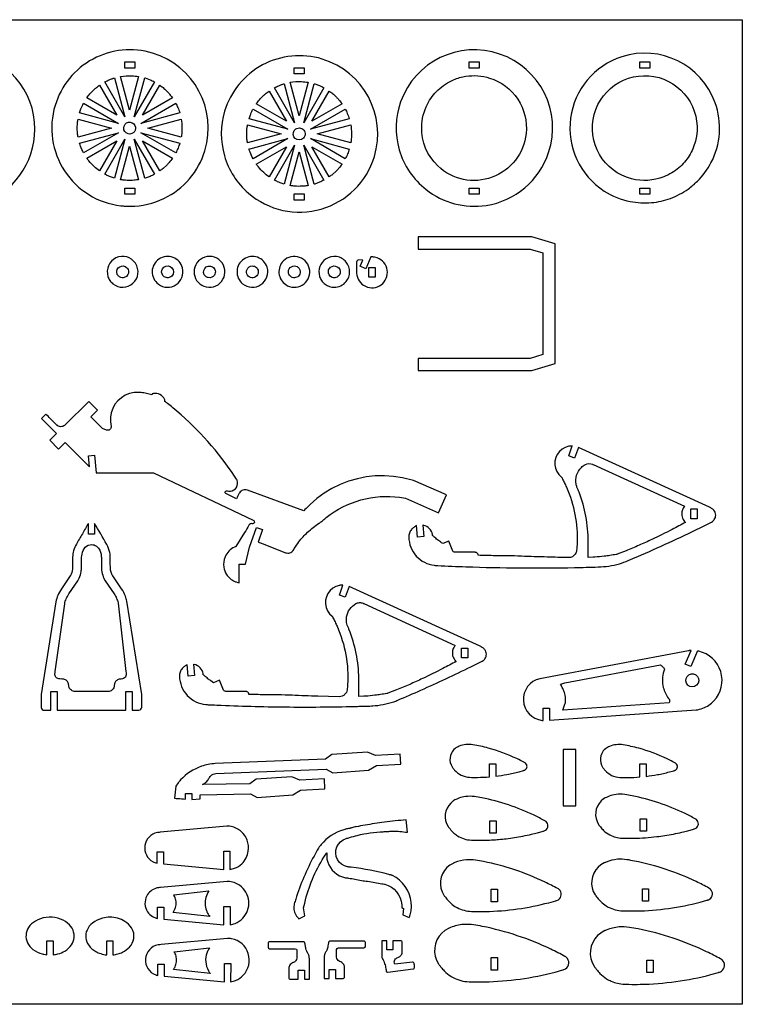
# Model space of a CAD drawing. Extents: x -814 to 926, y -600 to 343.
# Tile 3 of 3: x 233 to 926, y -600 to 343. Entities that reach past the tile are written whole.
import ezdxf

# ---------------------------------------------------------------- set-up
doc = ezdxf.new("R2010")
doc.units = 0
doc.header["$MEASUREMENT"] = 0
doc.layers.get('0').update_dxf_attribs({"linetype": 'CONTINUOUS'})
doc.layers.add('SECTIONCUTEDGES', color=18, linetype='CONTINUOUS')

msp = doc.modelspace()

# ---------------------------------------------------------------- linework, layer by layer
msp.add_lwpolyline([(926.07, -599.97), (-814.12, -599.97), (-814.12, 343.31), (926.07, 343.31)], close=True)
at = {"layer": 'SECTIONCUTEDGES'}
for points in [[(112.28, 194.59, 0.325322), (196.12, 167.09, 0.325497), (248.04, 238.39, 0.371858), (184.04, 312.55, 0.371962), (101.34, 260.07, 0.115164), (99.17, 226.03, 0.115322)], [(339.52, 164.58, 0.112364), (371.77, 171.98, 0.210055), (410.95, 217.83, 0.414116), (360.86, 311.27, 0.414311), (267.45, 261.19, 0.221929), (276.53, 198.37, 0.222236), (330.48, 165.07, 0.015157), (334.85, 164.7, 0.014233)], [(622.95, 180.58, 0.206957), (680.43, 165.38, 0.283205), (740.47, 216.12, 0.410681), (693.48, 310.43, 0.410721), (598.62, 264.59, 0.157062), (597.25, 218.7, 0.156826)], [(452.66, 177.19, 0.254136), (522.55, 161.88, 0.254134), (573.42, 212.2, 0.414116), (523.32, 305.64, 0.414311), (429.91, 255.56, 0.14489), (429.68, 213.03, 0.144775)], [(793.69, 179.19, 0.096009), (818.72, 169.15, 0.068853), (839.1, 168.08, 0.067711), (857.09, 172.1, 0.064759), (874.14, 181.08, 0.042288), (883.03, 188.55, 0.076087), (896.03, 206.16, 0.210202), (900.04, 263.7, 0.404304), (810.55, 307.77, 0.290152), (761.42, 248.87, 0.289788)], [(334.41, 250.26), (315.11, 283.7, -0.012176), (319.32, 285.7, -0.019565), (322.02, 286.78, -0.009363), (323.22, 287.18, 0.003121), (324.42, 287.57)], [(338.88, 256.79), (330.26, 288.94, -0.057699), (341.01, 289.62, -0.024823), (347.49, 288.95)], [(343.34, 250.26), (353.34, 287.6, 0.006199), (353.57, 287.54, -0.0186), (353.79, 287.48), (358.44, 285.78, -0.018388), (360.57, 284.79, 0.006129), (362.67, 283.74)], [(501.34, 251.16), (492.73, 283.32, -0.057699), (503.48, 283.99, -0.024823), (509.95, 283.32)], [(634.29, 203.15, -0.211285), (618.78, 240.61, -0.111358), (624.22, 262.34, -0.08886), (634.53, 276.06, -0.085912), (649.39, 285.74, -0.063127), (661.1, 289.11, -0.114379), (683.86, 287.43, -0.173245), (710.8, 267.18, -0.172762), (718.87, 234.36, -0.286521), (686.34, 192.38, -0.286207)], [(865.37, 201.53, -0.083314), (850.83, 192.78, -0.158081), (819.97, 190.87, -0.418063), (784.05, 252.6, -0.417665), (846.26, 287.78, -0.195857), (876.06, 264.49, -0.195502), (881.14, 226.94, -0.076037), (875.16, 212.94, -0.077055)], [(297.82, 268.37, -0.014778), (300.77, 272.13, -0.028539), (304.21, 275.8, -0.018438), (306.35, 277.69, -0.011345), (309.99, 280.55), (326.64, 251.72)], [(351.11, 251.72), (367.75, 280.55, 0.006303), (369.32, 279.42, -0.01891), (370.86, 278.25, -0.017187), (372.7, 276.63, -0.012321), (375.13, 274.22, -0.018926), (377.13, 271.97, -0.012469), (379.94, 268.37)], [(460.28, 262.74, -0.014778), (463.23, 266.5, -0.028539), (466.67, 270.18, -0.018438), (468.81, 272.07, -0.011345), (472.46, 274.93), (489.11, 246.1)], [(496.88, 244.64), (477.57, 278.07, -0.012176), (481.79, 280.08, -0.019565), (484.49, 281.16, -0.009363), (485.68, 281.56, 0.003121), (486.88, 281.94)], [(505.8, 244.64), (515.8, 281.97, 0.006199), (516.03, 281.92, -0.0186), (516.26, 281.85), (520.9, 280.15, -0.018388), (523.03, 279.16, 0.006129), (525.13, 278.12)], [(513.57, 246.1), (530.22, 274.92, 0.006303), (531.78, 273.79, -0.01891), (533.32, 272.62, -0.017187), (535.16, 271, -0.012321), (537.59, 268.59, -0.018926), (539.59, 266.34, -0.012469), (542.4, 262.75)], [(290.81, 253.94, -0.012918), (292.15, 257.81, -0.018758), (293.24, 260.41, -0.010898), (293.94, 261.84, 0.003632), (294.66, 263.26), (328.1, 243.95)], [(349.65, 243.95), (383.09, 263.26, -0.026072), (385.01, 259.23, -0.02074), (386.95, 253.95)], [(453.27, 248.31, -0.012918), (454.61, 252.18, -0.018758), (455.7, 254.79, -0.010898), (456.4, 256.22, 0.003632), (457.12, 257.64), (490.57, 238.33)], [(512.11, 238.33), (545.55, 257.64, -0.026072), (547.48, 253.6, -0.020703), (549.42, 248.32)], [(289.42, 230.87, 0.006429), (289.13, 232.64, -0.01929), (288.88, 234.42), (288.62, 239.49), (288.88, 244.56, -0.018896), (289.12, 246.34, 0.006298), (289.42, 248.1), (321.58, 239.49)], [(356.18, 239.49), (388.33, 248.11, -0.035509), (389.04, 240.2, -0.037792), (388.63, 232.76, -0.007975), (388.49, 231.82, 0.002658), (388.34, 230.88)], [(341.06, 234.22, -0.781821), (334.49, 243.11, -0.781093), (344.47, 238.34, -0.122906), (343.28, 235.86, -0.122447)], [(451.89, 225.25, 0.006429), (451.59, 227.02, -0.01929), (451.34, 228.79), (451.08, 233.86), (451.34, 238.94, -0.018896), (451.59, 240.71, 0.006298), (451.88, 242.48), (484.04, 233.86)], [(503.49, 228.57, -0.385134), (496.3, 231.17, -0.384041), (498.15, 238.6, -0.445044), (506.37, 236.55, -0.443903)], [(518.64, 233.86), (550.79, 242.48, -0.035509), (551.51, 234.58, -0.037792), (551.09, 227.13, -0.007975), (550.95, 226.19, 0.002658), (550.8, 225.25)], [(294.66, 215.72, -0.020623), (291.78, 222.09, -0.019978), (290.89, 224.57, -0.019766), (290.82, 224.8, 0.006588), (290.77, 225.02), (328.1, 235.03)], [(297.81, 210.61), (326.64, 227.26), (310, 198.43, -0.024397), (304.89, 202.57, -0.042082), (299.75, 208.02, -0.010889), (298.77, 209.3, 0.00363)], [(315.1, 195.27), (334.41, 228.72), (324.42, 191.42, -0.012234), (320.67, 192.72, -0.017991), (318.18, 193.76, -0.010478), (316.64, 194.5, 0.003492)], [(353.34, 191.38), (343.34, 228.72), (362.67, 195.25, 0.006248), (360.57, 194.2, -0.018746), (358.44, 193.2), (353.79, 191.5, -0.018599), (353.57, 191.44, 0.006199)], [(349.65, 235.03), (386.95, 225.04, -0.023422), (385.26, 220.35, -0.022807), (383.1, 215.72)], [(367.76, 198.43), (351.11, 227.26), (379.94, 210.61, -0.014529), (376.69, 206.46, -0.022653), (374.41, 203.96), (370.86, 200.73, -0.018394), (369.32, 199.56, 0.006131)], [(457.13, 210.09, -0.020623), (454.24, 216.47, -0.019978), (453.35, 218.95, -0.019766), (453.29, 219.17, 0.006588), (453.23, 219.4), (490.57, 229.4)], [(512.11, 229.4), (549.41, 219.41, -0.023422), (547.73, 214.72, -0.022807), (545.56, 210.09)], [(330.26, 190.03), (338.88, 222.19), (347.49, 190.04, -0.013089), (343.1, 189.5, -0.036535), (336.38, 189.34, -0.015577), (333.66, 189.56, -0.012352)], [(472.46, 192.8, -0.024397), (467.35, 196.95, -0.042082), (462.22, 202.39, -0.010889), (461.24, 203.68, 0.00363), (460.28, 204.98), (489.11, 221.63)], [(477.57, 189.64), (496.88, 223.09), (486.89, 185.79, -0.012234), (483.14, 187.09, -0.017991), (480.64, 188.13, -0.010478), (479.1, 188.88, 0.003492)], [(515.81, 185.76), (505.8, 223.09), (525.13, 189.62, 0.006248), (523.03, 188.57, -0.018746), (520.9, 187.57), (516.26, 185.87, -0.018599), (516.03, 185.81, 0.006199)], [(530.22, 192.8), (513.57, 221.63), (542.4, 204.99, -0.014529), (539.15, 200.83, -0.022653), (536.87, 198.33), (533.32, 195.1, -0.018394), (531.79, 193.93, 0.006131)], [(492.73, 184.4), (501.34, 216.56), (509.96, 184.41, -0.013089), (505.57, 183.87, -0.036535), (498.84, 183.72, -0.015577), (496.13, 183.94, -0.012352)], [(322.77, 90.35, 0.865068), (344.42, 109.97, 0.86425), (318.06, 97.35, 0.072818), (319.89, 93.52, 0.072347)], [(366.38, 89.91, 0.318391), (383.43, 89.47, 0.317954), (389.51, 105.43, 0.517503), (366.99, 114.01, 0.517001)], [(406, 90.35, 0.74091), (429.57, 105.97, 0.740811), (401.29, 106.13, 0.14889), (401.24, 97.52, 0.148825)], [(447.14, 90.35, 0.331799), (464.76, 89.48, 0.331521), (470.63, 106.13, 0.502041), (448.3, 114.01, 0.501728)], [(488.45, 89.5, 0.63423), (511.42, 103.15, 0.633992), (486.27, 112.18, 0.223996), (482.01, 100.33, 0.223818)], [(526.14, 89.91, 0.166963), (534.9, 86.97, 0.218695), (546.37, 92.35, 0.177291), (549.74, 101.56, 0.171132), (546.37, 111.13, 0.189397), (537.26, 116.33, 0.183559), (526.72, 113.98, 0.164151), (521.1, 106.8, 0.158029), (520.87, 97.35, 0.081931), (522.81, 93.37, 0.075339)], [(570.13, 115.99), (565.21, 104.77), (559.72, 107.17), (562.3, 113.09), (557.96, 113.1, 0.146455), (557.16, 112.69, 0.196282), (556.37, 110.88), (556.39, 100.5, 0.597776), (579.91, 89.38, 0.597766), (576.21, 115.13, 0.052723), (573.47, 115.82, 0.044487)], [(330.47, 96.32, -0.127868), (327.88, 98.01, -0.137935), (326.6, 100.59, -0.320239), (329.4, 106.66, -0.324958), (335.98, 105.94, -0.217691), (337.85, 101.57, -0.220677), (335.77, 97.36, -0.140127), (332.75, 96.08, -0.112138)], [(373.79, 96.24, -0.15519), (370.74, 98.31, -0.312546), (370.35, 104.68, -0.392669), (377.75, 106.78, -0.389755), (380.44, 99.53, -0.204093), (377.43, 96.54, -0.136251), (374.06, 96.18, -0.015884), (373.92, 96.21, -0.015468)], [(411.79, 97.36, -0.389326), (410.81, 105.04, -0.393682), (418.33, 106.6, -0.425563), (420.11, 98.66, -0.30245), (414.24, 96.18, -0.064927), (412.95, 96.6, -0.063676)], [(451.2, 99.79, -0.275396), (452.18, 105.38, -0.267762), (457.68, 107.3, -0.183622), (460.97, 105.28, -0.175376), (462.2, 101.44, -0.249087), (459.59, 96.95, -0.472136)], [(494.76, 96.41, -0.160814), (492.01, 98.58, -0.156528), (491.04, 102.04, -0.261047), (493.85, 106.63, -0.251161), (499.41, 106.74, -0.13635), (501.5, 104.82, -0.240204), (501.94, 99.53, -0.195756), (499.01, 96.54, -0.192418)], [(533.02, 96.41, -0.355945), (529.34, 102.59, -0.188687), (531.37, 106.12, -0.315158), (537.91, 106.56, -0.316961), (540.54, 100.59, -0.219082), (537.75, 96.78, -0.217765)], [(262.44, -59.59), (270.84, -68), (277.15, -61.71), (300.4, -85), (299.35, -74.54), (305.11, -73.96), (306.84, -90.85), (361.69, -90.85), (457.38, -136.04, -0.168887), (458.32, -137.03, -0.362921), (457.7, -139.22, -0.089504), (457.15, -139.46, -0.079719), (456.47, -139.52, 0.015746), (455.58, -139.48, 0.104795), (454.59, -139.68, 0.167951), (453.07, -141.06, -0.009744), (449.04, -148.11), (440.76, -161.48, -0.104608), (440.5, -161.62, 0.035992), (439.4, -162.02, 0.188726), (430.32, -171.35, 0.136053), (429.06, -181.12, 0.111308), (431.71, -188.1, 0.142971), (439.69, -194.84, 0.032757), (441.09, -195.36, 0.017693), (443.78, -196.04), (443.78, -178.37), (449.78, -178.37), (453.83, -161.89), (460.5, -143.09), (466.15, -145.1), (461.89, -157.12, -0.0051), (464.29, -157.89, -0.011435), (465.36, -158.26), (488.3, -167.3, 0.161502), (492.39, -167.42, 0.169689), (495.55, -165.14, 0.018768), (496.64, -163.45, -0.030198), (501.14, -156.8, -0.042786), (509.39, -147.79, -0.036783), (520.51, -138.96, -0.013895), (521.69, -138.21, 0.025116), (522.85, -137.43, 0.025774), (524.4, -136.14, -0.018155), (527.25, -133.7, -0.204103), (597.65, -114.23), (603.35, -115.18), (634.9, -128.98), (642.4, -111.83), (610.85, -98.03), (600.33, -95.55), (591.72, -94.22), (583.03, -93.64), (574.33, -93.81), (565.67, -94.74), (557.13, -96.42), (548.76, -98.83), (540.64, -101.95), (532.81, -105.77), (525.35, -110.26), (518.3, -115.37), (511.73, -121.08, 0.013028), (510.49, -122.31, -0.002171), (505.67, -127.34), (451.77, -107.38, 0.161142), (447.47, -107.38, 0.167596), (444.17, -109.89, 0.03262), (443.51, -111.03, -0.002417), (441.19, -115.71), (430.92, -110.56, -0.162704), (430.52, -109.9, -0.252017), (430.94, -108.4, -0.283369), (432.51, -107.99, 0.098494), (435.49, -108.3, 0.501374), (441.84, -97.93, 0.048434), (441.21, -96.72, 0.007698), (436.46, -89.61, 0.069513), (380.15, -28.39, 0.005338), (375.08, -24.31, 0.010401), (372.42, -22.3, -0.035073), (372.67, -21.85, 0.136057), (372.75, -21.58, 0.100505), (372.72, -21.41, 0.016455), (372.29, -20.39, 0.341491), (361.76, -14.93, 0.016455), (360.67, -15.17, 0.112005), (360.52, -15.24, 0.134653), (360.42, -15.39, -0.022312), (360.14, -16.07, 0.028235), (355.04, -14.68, 0.028606), (349.89, -13.89, 0.006314), (348.29, -13.76, 0.013802), (347.55, -13.73), (343.13, -13.91), (338.8, -14.83), (334.7, -16.48), (330.93, -18.8), (327.61, -21.72), (324.83, -25.16), (322.68, -29.03), (321.21, -33.2), (320.47, -37.56), (320.48, -41.99), (321.25, -46.35, -0.120312), (320.9, -48.01, -0.115005), (319.8, -49.4, -0.125142), (318.36, -50.04, -0.119875), (316.73, -49.93), (312.89, -48.44), (301.72, -37.17), (308.06, -30.84), (299.66, -22.43), (277.17, -44.9, -0.145804), (273.95, -46.5, -0.210214), (269.45, -45.4, -0.016381), (269.26, -45.24, -0.008191), (268.88, -44.9, -0.009829), (266.8, -42.86, 0.001638), (258.61, -34.61), (254.36, -38.85), (268.77, -53.28)], [(768.98, -66.45), (765.36, -76.65), (759.71, -74.64), (763.1, -65.09, -0.009124), (760.86, -65.25, 0.035207), (759.66, -65.4), (756.37, -66.42), (753.35, -68.1), (750.75, -70.37), (748.68, -73.13), (747.22, -76.25), (746.44, -79.61), (746.37, -83.06), (747.02, -86.45), (748.35, -89.63), (750.32, -92.47), (752.83, -94.84, -0.066761), (753.12, -95.38, 0.023228), (753.57, -96.42, 0.00512), (755.56, -100.43, -0.014428), (757.48, -104.48, -0.05613), (765.7, -130.88, -0.057387), (767.73, -157.85, -0.014084), (767.23, -165.1, -0.122169), (766, -168.61, -0.258679), (759.42, -172.05, -0.000991), (739.1, -171.53, -0.003047), (714.31, -170.68, 0.006155), (700.95, -170.31, 0.003714), (694.12, -170.26, -0.004918), (687.29, -170.18, -0.002398), (680.17, -170, 0.000799), (673.05, -169.8, 0.028598), (672.46, -168.47, 0.161536), (671.22, -167.26, 0.057098), (670.64, -167.05, 0.047308), (669.91, -166.95), (650.79, -166.93, -0.081624), (649.85, -166.67, -0.074835), (648.96, -166.08, -0.020482), (648.79, -165.91, -0.045194), (648.72, -165.83), (644.73, -156.2), (638.97, -158.59), (637.69, -157.73, -0.015251), (633.97, -154.98, -0.015251), (630.42, -152.01, 0.009145), (629.49, -151.2, -0.096768), (629.29, -150.96, -0.120073), (629.2, -150.61, 0.047499), (629.12, -149.94, 0.141524), (626.14, -144.31, 0.141524), (620.62, -141.14, 0.016567), (620.18, -141.04, -0.005522), (619.73, -140.96), (620.84, -151.86), (614.87, -152.47), (613.73, -141.27, 0.004185), (611.11, -143.05, 0.073254), (608.88, -145.14, 0.086359), (607.04, -148.5, 0.085895), (606.44, -152.3, 0.181323), (613.58, -170.51, 0.182665), (630.83, -179.42, 0.017132), (634.15, -179.69, 0.002988), (661.16, -180.8, 0.006952), (713.18, -181.9, 0.006952), (765.2, -181.56, 0.001959), (787.78, -181, 0.061284), (808.24, -177.89, 0.032703), (816.71, -174.91, 0.000916), (825.78, -171.02, 0.00617), (855.86, -157.58, 0.006143), (885.74, -143.35), (896.62, -137.94, 0.107121), (899.24, -135.6, 0.158648), (900.61, -131.38, 0.179758), (898.87, -126.69, 0.084569), (896.62, -124.83, 0.011402), (895.89, -124.43, 0.006019), (894.5, -123.73)], [(778.31, -171.97, 0.001819), (778.3, -167.24, -0.005457), (778.31, -162.5, -0.005557), (778.39, -159.57, 0.010785), (778.43, -156.65, 0.044291), (776.12, -132.39, 0.045327), (769.68, -109.47, 0.011839), (767.62, -104.43, -0.056794), (766.76, -101.63, -0.12358), (767.28, -93.1, -0.12042), (771.84, -85.61, -0.074062), (775.64, -82.8, -0.231079), (782.48, -82.56, -0.017826), (782.77, -82.7, 0.011527), (783.06, -82.85), (870.77, -122.85, 0.033575), (869.44, -124.75, 0.089461), (868.14, -128.11, 0.115413), (868.35, -133.06, 0.115536), (870.72, -137.4, 0.020408), (871.13, -137.83, -0.006802), (871.56, -138.24, -0.003887), (858.82, -145.03, -0.01123), (839.4, -154.64, -0.006478), (827.07, -160.21, -0.006479), (814.59, -165.45), (806.19, -168.77, -0.027258), (805.19, -169, -0.004531), (799.09, -169.98, -0.00906), (793.79, -170.68, -0.005336), (784.77, -171.6, -0.019134), (783.84, -171.65, -0.021054), (782.99, -171.63)], [(263.32, -318.29), (263.32, -300.36), (269.32, -300.36), (269.32, -318.29), (335.32, -318.29), (335.32, -300.36), (341.32, -300.36), (341.32, -318.29), (347.83, -318.28, 0.185813), (349.67, -317.34, 0.172664), (350.51, -315.3), (350.51, -303.27), (336.21, -213.8, 0.048631), (334.82, -208.99, 0.053476), (331.13, -202), (322.63, -189.6, -0.042369), (321.84, -188.02, -0.05136), (320.67, -183.99, -0.022282), (320.47, -182.47, -0.018567), (320.37, -180.62, -0.006146), (320.35, -172.45, 0.052443), (319.85, -167.25, 0.080341), (316.88, -159.35, 0.0006), (305.32, -139.24), (305.32, -149.71), (299.32, -149.71), (299.32, -139.22, -0.001265), (293.54, -149.16, 0.003794), (287.81, -159.13, 0.058244), (285.18, -165.38, 0.063092), (284.21, -171.57, 0.016618), (284.24, -178.92, -0.039019), (284.08, -182.88, -0.08946), (282.1, -189.32, -0.007435), (282.01, -189.49, -0.011972), (281.95, -189.59), (273.44, -202, 0.048899), (270.07, -208.23, 0.053441), (268.22, -214.44), (254.12, -303.32), (254.14, -315.61, 0.185957), (255.07, -317.45, 0.172664), (257.11, -318.29, 0.016956), (259.28, -318.33, -0.004396)], [(268.2, -286.56, -0.187835), (267.24, -283.47, -0.028282), (267.38, -282.37, 0.010555), (267.56, -281.29), (276.65, -216.16, -0.055767), (278, -211.59, -0.048899), (280.58, -206.81), (289.28, -194.12, 0.039283), (290.6, -191.56, 0.054551), (292.39, -185.52, 0.021912), (292.69, -183.32, 0.018988), (292.82, -180.75, 0.00723), (292.82, -172.49, -0.03342), (292.93, -170.42, -0.101204), (295.19, -163.63, -0.223836), (300.92, -159.66, -0.159962), (305.95, -160.42, -0.155534), (309.68, -164.08, -0.055982), (311.19, -167.91, -0.058348), (311.76, -171.82, -0.012826), (311.78, -176.28, 0.009225), (311.76, -180.75, 0.056267), (312.6, -187.33, 0.058965), (314.82, -193.26, 0.007426), (315.11, -193.8, 0.011972), (315.29, -194.12), (323.99, -206.81, -0.04427), (326.3, -211, -0.04711), (327.72, -215.27, -0.004249), (327.76, -215.45, -0.011983), (327.77, -215.51), (335.32, -281.29, -0.002653), (335.59, -283.46, -0.124044), (335.34, -285.42, -0.265958), (331.89, -288.19, -0.032026), (329.8, -288.39, 0.095423), (327.76, -288.84, 0.129798), (325.36, -290.73, 0.129739), (324.2, -293.57, 0.026744), (324.11, -294.73, -0.059933), (323.95, -295.89, -0.165101), (321.87, -299, -0.156708), (318.16, -300.33), (286.48, -300.33, -0.145829), (282.99, -299.16, -0.209993), (280.54, -295.12, -0.017729), (280.4, -293.61, 0.079747), (280.07, -292.12, 0.142824), (278.01, -289.48, 0.142126), (274.83, -288.35, 0.022063), (272.91, -288.32, -0.046173), (271, -288.19, -0.187835)], [(549.16, -199.71), (545.55, -209.91), (539.89, -207.9), (543.28, -198.35, -0.009124), (541.05, -198.51, 0.035207), (539.85, -198.66), (536.55, -199.68), (533.54, -201.36), (530.94, -203.63), (528.86, -206.39), (527.4, -209.51), (526.62, -212.87), (526.55, -216.32), (527.2, -219.71), (528.54, -222.89), (530.51, -225.73), (533.02, -228.1, -0.066761), (533.3, -228.64, 0.023228), (533.75, -229.68, 0.00512), (535.75, -233.69, -0.014428), (537.67, -237.74, -0.058639), (546.1, -265.32, -0.059897), (547.79, -293.5, -0.014451), (547.33, -298.67, -0.181237), (544.94, -303.32, -0.094922), (542.6, -304.74, -0.087412), (539.68, -305.28), (519.29, -304.79, -0.003047), (494.49, -303.94, 0.006155), (481.14, -303.57, 0.003714), (474.31, -303.51, -0.004918), (467.47, -303.44, -0.002398), (460.35, -303.26, 0.000799), (453.23, -303.06, 0.028598), (452.64, -301.73, 0.161536), (451.41, -300.52, 0.057098), (450.83, -300.31, 0.047308), (450.09, -300.21), (430.97, -300.19, -0.088454), (430.07, -299.95, -0.074835), (429.15, -299.34, -0.020482), (428.97, -299.17, -0.045194), (428.91, -299.09), (424.91, -289.46), (419.16, -291.85), (416.61, -290.1, -0.015251), (413.84, -288.01, -0.012477), (410.61, -285.27, 0.009145), (409.67, -284.46, -0.096768), (409.47, -284.22, -0.120073), (409.38, -283.87, 0.047499), (409.31, -283.2, 0.141524), (406.33, -277.57, 0.141524), (400.8, -274.4, 0.016567), (400.36, -274.3, -0.005522), (399.92, -274.22), (401.02, -285.12), (395.06, -285.73), (393.92, -274.53, 0.004185), (391.29, -276.31, 0.073254), (389.06, -278.4, 0.086359), (387.23, -281.76, 0.085895), (386.63, -285.56, 0.185891), (394.05, -304, 0.184789), (412, -312.79, 0.011293), (414.08, -312.93, -0.000025), (422.44, -313.3, 0.008699), (487.99, -315.08, 0.008533), (554.85, -314.6, 0.002513), (559.58, -314.46, -0.003747), (564.31, -314.33, 0.001648), (569.22, -314.22, 0.012595), (571.82, -314.09, 0.03009), (581.8, -312.72, 0.028719), (592.02, -310.06, 0.022705), (595.82, -308.65, 0.003791), (618.06, -298.98, 0.004936), (642.04, -288.06, 0.004909), (665.93, -276.61), (676.8, -271.2, 0.107121), (679.43, -268.86, 0.158648), (680.8, -264.64, 0.179758), (679.05, -259.95, 0.084569), (676.8, -258.09, 0.011402), (676.08, -257.69, 0.006019), (674.68, -256.99)], [(558.5, -305.23, 0.001819), (558.48, -300.5, -0.005457), (558.5, -295.76, -0.002886), (558.58, -291.74, 0.011204), (558.59, -287.71, 0.045332), (555.96, -263.76, 0.045335), (549.06, -240.68, 0.013972), (547.92, -238.04, -0.030249), (547.35, -236.61, -0.04675), (546.79, -234.1, -0.071998), (546.86, -228.81, -0.113056), (549.83, -221.47, -0.112492), (555.72, -216.11, -0.11859), (559.11, -215.14, -0.115868), (562.66, -215.82, -0.017826), (562.96, -215.96, 0.011527), (563.25, -216.11), (650.96, -256.11, 0.03732), (649.49, -258.23, 0.102803), (648.23, -261.95, 0.112003), (648.74, -266.87, 0.112091), (651.31, -271.09, 0.01533), (651.53, -271.3, -0.00511), (651.74, -271.5, -0.003887), (639, -278.29, -0.01123), (619.59, -287.9, -0.006478), (607.25, -293.47, -0.006479), (594.77, -298.71), (586.38, -302.03, -0.027258), (585.37, -302.26, -0.004531), (579.27, -303.24, -0.00906), (573.98, -303.93, -0.005336), (564.96, -304.86, -0.019134), (564.02, -304.91, -0.021054), (563.18, -304.89)], [(735.31, -328.08), (735.31, -316.26), (741.31, -316.26), (741.31, -327.74), (881.7, -317.96, 0.064499), (888.24, -316.36, 0.11269), (898.91, -309.16, 0.26871), (905.39, -281.22, 0.268886), (884.38, -261.72, 0.009244), (883.82, -261.6, -0.003081), (883.26, -261.49), (876.76, -276.35), (871.26, -273.95), (876.91, -261.05, 0.007419), (875.21, -261.16, 0.015637), (874.41, -261.25), (731.93, -288.04, 0.364198), (716.24, -308.97, 0.365133), (734.13, -327.97, 0.008463), (734.72, -328.03, -0.002821)], [(754.08, -318.3), (756.38, -311.63, 0.033242), (756.57, -310.59, 0.018338), (756.72, -308.68, 0.037378), (756.67, -307.11, 0.017912), (756.21, -303.87, 0.022888), (755.63, -301.34, 0.034926), (755.06, -299.74, 0.01324), (753.55, -296.49, -0.004413), (751.97, -293.26, 0.006445), (753.94, -292.65, -0.019338), (755.92, -292.09), (847.68, -274.82), (848.77, -275.71, -0.018379), (849.78, -276.67, -0.018378), (850.72, -277.71), (851.59, -278.81), (850.83, -280.89, 0.139305), (850.32, -296.48, 0.102133), (855.35, -306.97, 0.033661), (855.94, -307.64, -0.097619), (856.2, -308.03, -0.082482), (856.29, -308.4, -0.025939), (856.31, -309.6, -0.02594), (856.26, -310.13, -0.012951), (856.09, -311.16)], [(873.83, -294.11, -0.908595), (881.37, -284.34, -0.9083), (875.83, -295.37, -0.048053), (874.77, -294.84, -0.047891)], [(381.95, -402.51, 0.003806), (385.07, -402.79, 0.001632), (392.37, -403.37), (392.37, -398.04), (398.37, -398.04), (398.37, -403.76), (406.61, -403.27), (406.61, -399.15), (454.7, -398.26), (461.16, -401.99), (495.22, -399.44), (502.78, -394.87), (526.1, -393.48), (525.53, -383.88), (502.1, -385.28), (494.18, -382.09), (460.1, -384.23), (454.1, -388.66), (408.54, -389.4, 0.083049), (411.99, -387.22, 0.08201), (414.57, -383.99, -0.01187), (415.39, -382.6, -0.066267), (416.62, -381.12, -0.078483), (418.9, -379.59, -0.083534), (421.39, -378.91), (527.25, -374.57), (533.71, -378.31), (567.77, -375.76), (575.33, -371.18), (598.65, -369.79), (598.08, -360.2), (574.65, -361.6), (566.74, -358.4), (532.65, -360.54), (526.65, -364.98), (420.8, -369.32, 0.064783), (407.8, -371.94, 0.125373), (387.71, -385.03, 0.01919), (385.28, -387.89), (383.08, -390.92)], [(683.79, -382), (683.79, -369.45), (689.79, -369.45), (689.79, -381.4, 0.01908), (700.53, -379.79, 0.017443), (712.12, -377.17), (716.32, -376, -0.038389), (717.14, -375.72, 0.080703), (717.93, -375.38, 0.501374), (718.35, -369.11, 0.054447), (717.35, -368.43, 0.011126), (709.82, -364.61, 0.045142), (682.6, -354.49, 0.025718), (667.77, -351.26, 0.068137), (661.06, -351.08, 0.069566), (654.69, -352.7, 0.072806), (650.73, -355.02, 0.110709), (647.19, -359.48), (646.37, -361.61), (645.92, -363.85), (645.86, -366.14), (646.19, -368.4), (646.89, -370.57), (647.96, -372.59, 0.021357), (648.6, -373.5, 0.014133), (650.28, -375.57, 0.103358), (656.65, -380.44, 0.100305), (664.65, -382.46, 0.015529), (672.12, -382.58, 0.017374)], [(827.94, -382.17), (827.94, -369.62), (833.94, -369.62), (833.94, -381.57, 0.01908), (844.68, -379.96, 0.017443), (856.27, -377.34), (860.47, -376.18, -0.038389), (861.29, -375.9, 0.080703), (862.08, -375.55, 0.501374), (862.5, -369.28, 0.054447), (861.5, -368.6, 0.011126), (853.96, -364.78, 0.045142), (826.75, -354.66, 0.025718), (811.92, -351.43, 0.068137), (805.21, -351.25, 0.069566), (798.84, -352.87, 0.072806), (794.88, -355.2, 0.110709), (791.34, -359.65), (790.52, -361.78), (790.07, -364.02), (790.01, -366.31), (790.34, -368.57), (791.04, -370.74), (792.11, -372.76, 0.021357), (792.75, -373.67, 0.014133), (794.43, -375.74, 0.103358), (800.8, -380.61, 0.100305), (808.8, -382.63, 0.015529), (816.27, -382.75, 0.017374)], [(653.22, -438.67, 0.065635), (659.38, -441.48, 0.062601), (666.37, -442.7, 0.012318), (673.67, -442.86, 0.017265), (689.59, -442.28, 0.006228), (692.36, -442.05, 0.002281), (699.88, -441.29, 0.012938), (707.57, -440.28, 0.018394), (724.02, -437.05, 0.00664), (729.66, -435.65), (735.26, -434.1, -0.044724), (736.03, -433.85, 0.087071), (737.41, -433.26, 0.501374), (737.97, -424.91, 0.052991), (736.87, -424.15, 0.012578), (726.59, -418.91, 0.062543), (676.34, -402.18, 0.01309), (669.38, -400.98, 0.069731), (660.87, -400.94, 0.049289), (654.45, -402.46, 0.034019), (651.6, -403.67, 0.017944), (649.67, -404.73, 0.01715), (648.96, -405.19), (646.62, -407.13), (644.64, -409.45), (643.08, -412.06), (641.99, -414.91), (641.4, -417.89), (641.32, -420.94), (641.75, -423.95), (642.69, -426.85), (644.11, -429.54, 0.030734), (645.01, -430.77, -0.007019), (645.97, -431.96, 0.03989), (649.6, -435.9, 0.046849)], [(799.07, -437.72, 0.113994), (810.71, -440.78, 0.012132), (822.12, -440.86, 0.014603), (833.19, -440.33, 0.007186), (844.02, -439.35, 0.012938), (851.7, -438.33, 0.018394), (868.16, -435.11, 0.00664), (873.8, -433.71), (879.39, -432.15, -0.044724), (880.16, -431.9, 0.087071), (881.55, -431.32, 0.501374), (882.11, -422.96, 0.052991), (881.01, -422.21, 0.012578), (870.72, -416.96, 0.062543), (820.47, -400.24, 0.01309), (813.51, -399.04, 0.069731), (805.01, -399, 0.049289), (798.58, -400.52, 0.034019), (795.74, -401.72, 0.017944), (793.8, -402.79, 0.01715), (793.1, -403.24), (790.75, -405.19), (788.77, -407.5), (787.22, -410.12), (786.12, -412.96), (785.53, -415.95), (785.45, -419), (785.88, -422.01), (786.83, -424.91), (788.25, -427.6, 0.030734), (789.14, -428.83, -0.007019), (790.1, -430.02, 0.03239), (793.06, -433.33, 0.073161)], [(501.05, -517.99), (506.89, -515.2), (505.63, -507.62), (506.64, -502.93, -0.083655), (525.09, -458.95, -0.00626), (526.4, -456.94, 0.002087), (527.72, -454.94, 0.006638), (527.71, -457.7, 0.043175), (528.01, -460.83), (528.73, -463.69), (529.83, -466.43), (531.28, -469.01), (533.05, -471.36), (535.13, -473.47), (537.46, -475.28), (540.01, -476.76), (542.74, -477.9), (545.59, -478.66, 0.028044), (547.05, -478.86, -0.017732), (548.52, -479.04, -0.012811), (554.84, -480.18, 0.01328), (561.16, -481.32, 0.012993), (564.06, -481.69, -0.01195), (566.97, -482.05, -0.010726), (573.82, -483.22, 0.00932), (580.66, -484.41, -0.00474), (583.06, -484.8, -0.025801), (583.49, -484.9, -0.314046), (599.65, -504.6, -0.022826), (599.69, -505.96, 0.007607), (599.7, -507.31), (601.43, -508.03), (600.63, -514.4), (606.8, -516.94, -0.00783), (607.28, -515.61, 0.023494), (607.72, -514.26), (608.55, -510.29), (608.88, -506.24), (608.7, -502.18), (608.01, -498.17), (606.83, -494.28), (605.17, -490.58), (603.06, -487.1), (600.53, -483.92), (597.62, -481.08), (594.39, -478.62), (590.87, -476.59, 0.037256), (590.17, -476.36, -0.003315), (587.33, -475.63, 0.034716), (551.29, -468.7, 0.01139), (548.91, -468.47, -0.034028), (547.64, -468.29), (544.71, -467.35), (542.06, -465.8), (539.8, -463.7), (538.07, -461.16), (536.93, -458.31), (536.44, -455.27), (536.63, -452.2), (537.49, -449.24), (538.98, -446.55), (541.02, -444.25), (543.51, -442.45, -0.025958), (544.18, -442.11, -0.012621), (546.34, -441.24, -0.017599), (549.63, -440.13, -0.012694), (557.09, -438.1, -0.049711), (581.99, -434.59, -0.008291), (583.39, -434.56, 0.013835), (584.79, -434.51, 0.008166), (587.16, -434.32, -0.020152), (591.58, -434.07, -0.024348), (597.75, -434.28, -0.020289), (605.12, -435.19), (603.95, -423.25, 0.009618), (583.03, -425.55, 0.010773), (564.45, -428.36, 0.002048), (555.92, -429.87, 0.021874), (551.87, -430.79, 0.013096), (550.82, -431.11, -0.020745), (549.76, -431.41, -0.016173), (547.76, -431.83, 0.028503), (544.06, -432.69, 0.148721), (522.37, -446.94, 0.008202), (521.15, -448.45, 0.016416), (520.57, -449.24, 0.017481), (519.76, -450.54, 0.006923), (515.61, -457.92, 0.047966), (498.03, -499.24, 0.008193), (496.71, -503.67, 0.054151), (496.28, -506.22, 0.093895), (497, -511.71, 0.093895), (499.67, -516.55, 0.028093), (500.35, -517.28, -0.009362)], [(365.23, -464.79), (365.22, -454.01), (371.23, -454.01), (371.23, -465.33), (429, -470.84), (429, -453.35), (435, -453.35), (435, -470.84, 0.047423), (439.48, -469.62, 0.099809), (446.31, -465.34, 0.170073), (452.59, -453.12, 0.122256), (451.5, -442.77, 0.096881), (447.61, -436.31, 0.123217), (438.78, -430.39, 0.038722), (436.02, -429.63, 0.035655), (432.94, -429.26, 0.006019), (432.22, -429.23, 0.014702), (431.92, -429.24), (368.23, -435.21, 0.005876), (365.97, -435.4, 0.023567), (365.42, -435.48, 0.319045), (353.44, -447.95, 0.318903), (361.27, -463.38, 0.035261), (363.02, -464.14, 0.02915)], [(652.71, -507.32, 0.113994), (666.41, -510.93, 0.012132), (679.83, -511.01, 0.059829), (740.62, -502.6), (747.21, -500.78, -0.044724), (748.11, -500.48, 0.087071), (749.74, -499.79, 0.501374), (750.4, -489.96, 0.052991), (749.11, -489.08, 0.012578), (737.01, -482.91, 0.062543), (677.88, -463.23, 0.009794), (670.39, -461.89, 0.06036), (661.58, -461.56, 0.075913), (650.53, -464.21, 0.006314), (649.33, -464.72, 0.013802), (648.79, -464.98), (645.68, -466.77), (642.93, -469.05), (640.6, -471.78), (638.76, -474.86), (637.48, -478.2), (636.78, -481.71), (636.68, -485.3), (637.2, -488.84), (638.3, -492.25), (639.97, -495.42, 0.027175), (640.71, -496.44, -0.003463), (642.16, -498.26, 0.032859), (645.73, -502.25, 0.053889), (650.69, -506.16, 0.018728)], [(797.65, -506.84, 0.113994), (811.35, -510.45, 0.012132), (824.77, -510.53, 0.059829), (885.56, -502.12), (892.15, -500.3, -0.044724), (893.05, -500, 0.087071), (894.68, -499.31, 0.501374), (895.34, -489.48, 0.052991), (894.05, -488.6, 0.012578), (881.95, -482.43, 0.062543), (822.82, -462.75, 0.009794), (815.33, -461.41, 0.06036), (806.52, -461.08, 0.075913), (795.47, -463.74, 0.006314), (794.27, -464.24, 0.013802), (793.73, -464.5), (790.62, -466.29), (787.87, -468.57), (785.54, -471.3), (783.7, -474.38), (782.42, -477.72), (781.72, -481.24), (781.62, -484.82), (782.14, -488.36), (783.25, -491.77), (784.91, -494.94, 0.027175), (785.65, -495.96, -0.003463), (787.1, -497.78, 0.032859), (790.67, -501.77, 0.053889), (795.63, -505.68, 0.018728)], [(365.49, -517.71), (365.48, -506.93), (371.49, -506.93), (371.49, -518.25), (429.26, -523.76), (429.26, -506.27), (435.26, -506.27), (435.26, -523.76, 0.05147), (440.05, -522.41, 0.107286), (447.25, -517.58, 0.219098), (453, -501.06, 0.219068), (444.19, -485.94, 0.070527), (438.96, -483.28, 0.070554), (433.21, -482.18, 0.006019), (432.48, -482.16, 0.014702), (432.19, -482.16), (368.49, -488.13, 0.006012), (366.48, -488.3, 0.049653), (364.33, -488.72, 0.199317), (355.31, -496.11, 0.276745), (356.06, -511.37, 0.112527), (360.77, -515.83, 0.077117)], [(380.45, -512.03, 0.036811), (381.96, -509.45, 0.086534), (383.33, -504.74, 0.075433), (383.16, -500.25, 0.075591), (381.66, -496.03, 0.014453), (381.37, -495.53, -0.004817), (381.08, -495.03), (414.85, -491.37, 0.075939), (411.98, -497.76, 0.1558), (412.45, -510.01, 0.037072), (413.64, -512.67, 0.029434), (415.58, -515.79)], [(265.6, -552.56, 0.027943), (270.11, -551.7, 0.074409), (276.69, -548.97, 0.105275), (283.08, -543.01, 0.255238), (284.61, -529.08, 0.127924), (279.46, -522.23, 0.103344), (270.04, -517.49, 0.09748), (258.81, -516.75, 0.100786), (248.51, -520.28, 0.113409), (241.98, -526.43, 0.265194), (240.96, -541, 0.119117), (246.17, -547.37, 0.097373), (255.17, -551.76, 0.01993), (256.61, -552.08, 0.009773), (259.6, -552.57), (259.6, -539.02), (265.6, -539.02)], [(316.91, -552.63), (316.91, -539.09), (322.91, -539.09), (322.91, -552.63, 0.027668), (327.55, -551.74, 0.055217), (332.12, -550.06, 0.085085), (338.73, -545.2, 0.151535), (342.83, -537.03, 0.187353), (340.71, -526.82, 0.110616), (334.25, -520.49, 0.074635), (327.36, -517.53, 0.126646), (312.82, -517.46, 0.102686), (303.3, -522.08, 0.126984), (298.01, -528.87, 0.265876), (299.62, -543.41, 0.110812), (306.46, -549.41, 0.05007), (311.22, -551.42, 0.044392)], [(648.92, -574.33, 0.113994), (664.13, -578.34, 0.012132), (679.04, -578.43, 0.059829), (746.59, -569.09), (753.91, -567.06, -0.044724), (754.92, -566.73, 0.087071), (756.73, -565.96, 0.501374), (757.46, -555.04, 0.052991), (756.02, -554.06, 0.012578), (742.58, -547.2, 0.062543), (676.89, -525.33, 0.009794), (668.56, -523.85, 0.06036), (658.77, -523.49, 0.075913), (646.49, -526.43, 0.006314), (645.16, -527, 0.013802), (644.56, -527.28), (641.11, -529.27), (638.04, -531.81), (635.46, -534.84), (633.42, -538.26), (631.99, -541.97), (631.21, -545.88), (631.11, -549.86), (631.68, -553.8), (632.91, -557.58), (634.76, -561.11, 0.027175), (635.58, -562.24, -0.003463), (637.19, -564.26, 0.02583), (640.41, -567.96, 0.060935), (646.67, -573.04, 0.018728)], [(800.49, -577.85, 0.046849), (806.45, -579.79, 0.043821), (813.09, -580.7, 0.00767), (817.42, -580.83, 0.008632), (828.28, -580.83, 0.059829), (895.83, -571.48), (903.15, -569.45, -0.044724), (904.15, -569.12, 0.087071), (905.96, -568.36, 0.501374), (906.69, -557.44, 0.052991), (905.25, -556.45, 0.012578), (891.81, -549.59, 0.062543), (826.12, -527.73, 0.009794), (817.8, -526.24, 0.06036), (808.01, -525.88, 0.075913), (795.73, -528.83, 0.006314), (794.39, -529.39, 0.013802), (793.79, -529.67), (790.34, -531.66), (787.28, -534.2), (784.69, -537.23), (782.65, -540.65), (781.22, -544.37), (780.45, -548.27), (780.34, -552.25), (780.91, -556.19), (782.14, -559.98), (784, -563.5, 0.027175), (784.81, -564.63, -0.003463), (786.42, -566.66, 0.02583), (789.64, -570.36, 0.060935), (795.9, -575.43, 0.037469)], [(365.92, -572.34), (365.92, -561.56), (371.92, -561.56), (371.92, -572.87), (429.69, -578.39), (429.7, -560.89), (435.7, -560.89), (435.69, -578.39, 0.05147), (440.48, -577.04, 0.107286), (447.69, -572.21, 0.274564), (452.57, -551.39, 0.274971), (436.63, -537.17, 0.024029), (434.33, -536.84, 0.032605), (432.62, -536.78), (368.92, -542.76, 0.005876), (366.67, -542.94, 0.023567), (366.11, -543.02, 0.338335), (354.01, -556.54, 0.338371), (363.88, -571.76, 0.017682), (364.68, -572.02, 0.01173)], [(381.51, -549.65), (415.28, -546, 0.027636), (413.59, -549.11, 0.051025), (412.3, -552.74, 0.106989), (412.07, -561.48, 0.104563), (415.51, -569.74, 0.011182), (415.76, -570.08, -0.003727), (416.01, -570.41), (380.88, -566.65, 0.036811), (382.39, -564.08, 0.086534), (383.77, -559.36, 0.075433), (383.59, -554.88, 0.075591), (382.1, -550.65, 0.014453), (381.81, -550.15, -0.004817)], [(500.34, -575.89), (500.34, -567.36), (506.34, -567.36), (506.34, -575.89), (511.12, -575.89, -0.001774), (511.16, -566.01, 0.005323), (511.12, -556.13, 0.074659), (510.6, -552.98, 0.078228), (509.23, -550.25, 0.030172), (509.05, -550.03, -0.06218), (508.88, -549.8, -0.043803), (508.61, -549.19, -0.015581), (507.82, -546.53, -0.013564), (507.44, -544.93, -0.012396), (507.12, -543.16, -0.000611), (506.83, -541.29, 0.317491), (505.7, -540.12, 0.023467), (505.61, -540.11, 0.011768), (505.42, -540.1), (473.04, -540.1, 0.185889), (472, -540.56, 0.185889), (471.55, -541.59, 0.012559), (471.5, -543.42, 0.012559), (471.55, -545.25, 0.385084), (473.04, -546.74), (497.65, -546.74, -0.385084), (499.14, -548.24), (499.14, -555.61, -0.140934), (498.19, -558.16, -0.142668), (496.05, -559.79, -0.012498), (495.31, -560.05, 0.057452), (494.59, -560.39, 0.082815), (492.83, -561.9, 0.082815), (491.66, -563.91, 0.013896), (491.47, -564.45, 0.038477), (491.42, -564.66), (491.42, -574.39, 0.185889), (491.88, -575.43, 0.185889), (492.91, -575.89, 0.015071), (494.4, -575.92, -0.002512)], [(525.22, -575.13), (530.01, -575.13), (530.01, -566.6), (536.01, -566.6), (536.01, -575.13, -0.002512), (541.95, -575.16, 0.015071), (543.43, -575.13, 0.185889), (544.47, -574.67, 0.185889), (544.93, -573.63), (544.93, -563.9, 0.071586), (544.61, -562.86, 0.063601), (543.52, -561.14, 0.143034), (540.44, -559.06, -0.055411), (539.59, -558.68, -0.121828), (537.93, -557.07, -0.120265), (537.2, -554.85), (537.2, -547.48, -0.385084), (538.7, -545.98), (563.31, -545.98, 0.385084), (564.8, -544.49, 0.012559), (564.85, -542.66, 0.012559), (564.8, -540.83, 0.185889), (564.34, -539.79, 0.185889), (563.31, -539.33), (530.93, -539.33, 0.149897), (529.99, -539.67, 0.169825), (529.5, -540.41, 0.040846), (529.37, -541.14, -0.028197), (528.92, -544.09, -0.029318), (527.85, -548.07, -0.075684), (527.12, -549.49, 0.078228), (525.74, -552.21, 0.074659), (525.22, -555.37, 0.005323), (525.19, -565.25, -0.001774)], [(593.04, -561.63, -0.27052), (593.15, -557.27, -0.179679), (595.92, -555.12, 0.119755), (598.26, -553.7, 0.106739), (599.93, -551.13, 0.013896), (600.12, -550.58, 0.038477), (600.17, -550.37), (600.17, -540.64, 0.185889), (599.71, -539.6, 0.185889), (598.68, -539.14, 0.015071), (597.19, -539.11, -0.002512), (591.25, -539.14), (591.25, -547.67), (585.25, -547.67), (585.25, -539.14), (580.47, -539.14), (580.47, -554.84, 0.081137), (580.61, -555.16, -0.024824), (581.3, -556.35, -0.040706), (583.26, -561.04, -0.039526), (584.47, -566.13, -0.000611), (584.76, -568, 0.317491), (585.89, -569.17, 0.023467), (586.04, -569.19, 0.0277), (586.17, -569.2), (610.7, -566.05, 0.185889), (611.67, -565.47, 0.185889), (611.99, -564.38, 0.012559), (611.8, -562.56, 0.012559), (611.53, -560.75, 0.185889), (610.94, -559.78, 0.186046), (609.86, -559.46)]]:
    msp.add_lwpolyline(points, format="xyb", close=True, dxfattribs=at)
for points in [[(334.14, 296.96), (334.14, 302.96), (343.7, 302.96), (343.7, 296.96)], [(664.19, 296.96), (664.19, 302.96), (673.75, 302.96), (673.75, 296.96)], [(827.78, 302.96), (837.34, 302.96), (837.34, 296.96), (827.78, 296.96)], [(496.6, 291.33), (496.6, 297.33), (506.16, 297.33), (506.16, 291.33)], [(334.14, 176.02), (334.14, 182.02), (343.7, 182.02), (343.7, 176.02)], [(664.19, 176.02), (664.19, 182.02), (673.75, 182.02), (673.75, 176.02)], [(827.78, 176.02), (827.78, 182.02), (837.34, 182.02), (837.34, 176.02)], [(496.6, 170.39), (496.6, 176.39), (506.16, 176.39), (506.16, 170.39)], [(615.44, 7.25), (724.36, 7.25), (746.63, 14.01), (746.63, 128.43), (724.36, 135.18), (615.44, 135.18), (615.44, 123.55), (722.63, 123.55), (735, 119.84), (735, 22.59), (722.63, 18.88), (615.44, 18.88)], [(568.13, 96.49), (568.13, 106.05), (574.13, 106.05), (574.13, 96.49)], [(882.72, -125.37), (882.72, -134.93), (876.72, -134.93), (876.72, -125.37)], [(662.91, -258.63), (662.91, -268.19), (656.91, -268.19), (656.91, -258.63)], [(766.38, -409.95), (766.38, -355.95), (754.43, -355.95), (754.43, -409.95)], [(684.14, -436.07), (684.14, -424.11), (690.14, -424.11), (690.14, -436.07)], [(828.27, -434.12), (828.27, -422.17), (834.27, -422.17), (834.27, -434.12)], [(685.31, -501.77), (685.31, -489.82), (691.31, -489.82), (691.31, -501.77)], [(830.25, -501.29), (830.25, -489.34), (836.25, -489.34), (836.25, -501.29)], [(691.37, -555.27), (691.37, -567.22), (685.37, -567.22), (685.37, -555.27)], [(834.61, -569.62), (834.61, -557.66), (840.61, -557.66), (840.61, -569.62)]]:
    msp.add_lwpolyline(points, close=True, dxfattribs=at)

doc.saveas('drawing.dxf')
